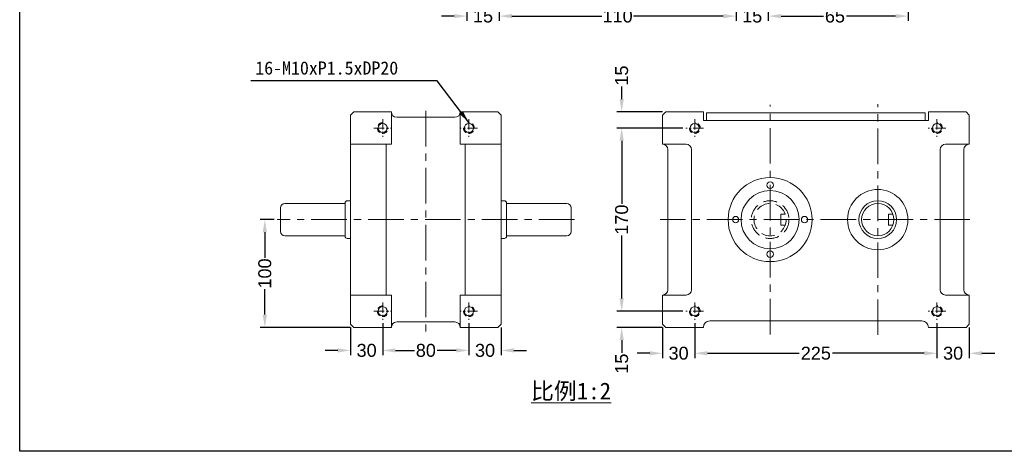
# Model space of a CAD drawing. Header units: inches. Extents: x -28 to 823, y -4 to 591.
# Tile 1 of 3: x -28 to 429, y -4 to 196. Entities that reach past the tile are written whole.
import ezdxf

# ---------------------------------------------------------------- set-up
doc = ezdxf.new("R2010")
doc.units = ezdxf.units.IN
doc.header["$MEASUREMENT"] = 0
doc.linetypes.add('CENTER', pattern=[50.8, 31.75, -6.35, 6.35, -6.35])
doc.linetypes.add('HIDDEN2', pattern=[4.7625, 3.175, -1.5875])
for name, color, linetype, lineweight in [('0.5縮小', 7, 'Continuous', 20), ('中心線', 1, 'CENTER', 20), ('付虛線', 54, 'HIDDEN2', 15), ('實線', 7, 'Continuous', 35), ('標注', 3, 'Continuous', 20)]:
    doc.layers.add(name, color=color, linetype=linetype, lineweight=lineweight)
doc.layers.add('A主綫', color=7, linetype='Continuous')
doc.styles.add('CHINA', font='txt.shx', dxfattribs={"bigfont": 'china.shx'})
doc.styles.get("Standard").update_dxf_attribs({"font": 'arial.ttf'})
doc.dimstyles.new('pu100ds', dxfattribs={"dimtxt": 6, "dimasz": 5.9, "dimexe": 2.2, "dimexo": 1.5, "dimgap": 1, "dimtad": 0, "dimdec": 4, "dimdsep": 46, "dimtxsty": 'Standard', "dimcen": 0, "dimadec": 0, "dimazin": 0, "dimtfac": 1, "dimtdec": 4, "dimtofl": 0, "dimtmove": 0, "dimatfit": 3, "dimfxl": 0, "dimtolj": 1, "dimtzin": 0, "dimarcsym": 0})

# ---------------------------------------------------------------- blocks, each defined once
blk = doc.blocks.new('*D21')
at = {"layer": 'Defpoints', "color": 0, "ltscale": 0.5}
for p in [(194.64, 220.74), (179.64, 216.88), (179.64, 197.78)]:
    blk.add_point(p, dxfattribs=at)
at = {"layer": '標注', "color": 0, "lineweight": -2, "ltscale": 0.5}
for p, q in [((179.64, 215.38), (179.64, 195.58)), ((194.64, 219.24), (194.64, 195.58)), ((173.74, 197.78), (167.84, 197.78)), ((200.54, 197.78), (206.44, 197.78))]:
    blk.add_line(p, q, dxfattribs=at)
at = {"layer": '標注', "color": 0, "ltscale": 0.5}
for points in [[(173.74, 198.77), (173.74, 196.8), (179.64, 197.78)], [(200.54, 198.77), (200.54, 196.8), (194.64, 197.78)]]:
    blk.add_solid(points, dxfattribs=at)
at = {"layer": '標注', "color": 0, "ltscale": 0.5, "insert": (187.14, 197.78), "char_height": 6, "attachment_point": 5}
blk.add_mtext('\\A1;15', dxfattribs=at)
blk = doc.blocks.new('*D22')
at = {"layer": 'Defpoints', "color": 0, "ltscale": 0.5}
for p in [(194.64, 220.74), (304.64, 220.74), (304.64, 197.78)]:
    blk.add_point(p, dxfattribs=at)
at = {"layer": '標注', "color": 0, "lineweight": -2, "ltscale": 0.5}
for p, q in [((194.64, 219.24), (194.64, 195.58)), ((304.64, 219.24), (304.64, 195.58)), ((200.54, 197.78), (242.3, 197.78)), ((298.74, 197.78), (256.98, 197.78))]:
    blk.add_line(p, q, dxfattribs=at)
at = {"layer": '標注', "color": 0, "ltscale": 0.5}
for points in [[(200.54, 198.77), (200.54, 196.8), (194.64, 197.78)], [(298.74, 198.77), (298.74, 196.8), (304.64, 197.78)]]:
    blk.add_solid(points, dxfattribs=at)
at = {"layer": '標注', "color": 0, "ltscale": 0.5, "insert": (249.64, 197.78), "char_height": 6, "attachment_point": 5}
blk.add_mtext('\\A1;110', dxfattribs=at)
blk = doc.blocks.new('*D23')
at = {"layer": 'Defpoints', "color": 0, "ltscale": 0.5}
for p in [(304.64, 220.74), (319.64, 216.88), (319.64, 197.78)]:
    blk.add_point(p, dxfattribs=at)
at = {"layer": '標注', "color": 0, "lineweight": -2, "ltscale": 0.5}
for p, q in [((304.64, 219.24), (304.64, 195.58)), ((319.64, 215.38), (319.64, 195.58)), ((298.74, 197.78), (292.84, 197.78)), ((325.54, 197.78), (331.44, 197.78))]:
    blk.add_line(p, q, dxfattribs=at)
at = {"layer": '標注', "color": 0, "ltscale": 0.5}
for points in [[(298.74, 198.77), (298.74, 196.8), (304.64, 197.78)], [(325.54, 198.77), (325.54, 196.8), (319.64, 197.78)]]:
    blk.add_solid(points, dxfattribs=at)
at = {"layer": '標注', "color": 0, "ltscale": 0.5, "insert": (312.14, 197.78), "char_height": 6, "attachment_point": 5}
blk.add_mtext('\\A1;15', dxfattribs=at)
blk = doc.blocks.new('*D7')
at = {"layer": 'Defpoints', "color": 0, "ltscale": 0.5}
for p in [(384.64, 302.88), (319.64, 216.88), (319.64, 197.78)]:
    blk.add_point(p, dxfattribs=at)
at = {"layer": '標注', "color": 0, "lineweight": -2, "ltscale": 0.5}
for p, q in [((384.64, 301.38), (384.64, 195.58)), ((319.64, 215.38), (319.64, 195.58)), ((325.54, 197.78), (345.25, 197.78)), ((378.74, 197.78), (355.92, 197.78))]:
    blk.add_line(p, q, dxfattribs=at)
at = {"layer": '標注', "color": 0, "ltscale": 0.5}
for points in [[(325.54, 198.77), (325.54, 196.8), (319.64, 197.78)], [(378.74, 198.77), (378.74, 196.8), (384.64, 197.78)]]:
    blk.add_solid(points, dxfattribs=at)
at = {"layer": '標注', "color": 0, "ltscale": 0.5, "insert": (350.58, 197.78), "char_height": 6, "attachment_point": 5}
blk.add_mtext('\\A1;65', dxfattribs=at)
blk = doc.blocks.new('*D33')
at = {"layer": 'Defpoints', "color": 0, "ltscale": 0.5}
for p in [(85.8, 103.35), (91.58, 103.35), (127.08, 53.35)]:
    blk.add_point(p, dxfattribs=at)
at = {"layer": '標注', "color": 0, "lineweight": -2, "ltscale": 0.5}
for p, q in [((90.08, 103.35), (83.6, 103.35)), ((85.8, 97.45), (85.8, 85.68)), ((85.8, 59.25), (85.8, 71.01)), ((125.58, 53.35), (83.6, 53.35))]:
    blk.add_line(p, q, dxfattribs=at)
at = {"layer": '標注', "color": 0, "ltscale": 0.5}
for points in [[(84.81, 97.45), (86.78, 97.45), (85.8, 103.35)], [(84.81, 59.25), (86.78, 59.25), (85.8, 53.35)]]:
    blk.add_solid(points, dxfattribs=at)
at = {"layer": '標注', "color": 0, "ltscale": 0.5, "insert": (85.8, 78.35), "char_height": 6, "attachment_point": 5, "rotation": 90}
blk.add_mtext('\\A1;100', dxfattribs=at)
blk = doc.blocks.new('*D34')
at = {"layer": 'Defpoints', "color": 0, "ltscale": 0.5}
for p in [(140.58, 56.77), (125.58, 54.85), (125.58, 42.65)]:
    blk.add_point(p, dxfattribs=at)
at = {"layer": '標注', "color": 0, "lineweight": -2, "ltscale": 0.5}
for p, q in [((140.58, 55.27), (140.58, 40.45)), ((125.58, 53.35), (125.58, 40.45)), ((119.68, 42.65), (113.78, 42.65)), ((146.48, 42.65), (152.38, 42.65))]:
    blk.add_line(p, q, dxfattribs=at)
at = {"layer": '標注', "color": 0, "ltscale": 0.5}
for points in [[(119.68, 43.63), (119.68, 41.67), (125.58, 42.65)], [(146.48, 43.63), (146.48, 41.67), (140.58, 42.65)]]:
    blk.add_solid(points, dxfattribs=at)
at = {"layer": '標注', "color": 0, "ltscale": 0.5, "insert": (133.08, 42.65), "char_height": 6, "attachment_point": 5}
blk.add_mtext('\\A1;30', dxfattribs=at)
blk = doc.blocks.new('*D35')
at = {"layer": 'Defpoints', "color": 0, "ltscale": 0.5}
for p in [(140.58, 56.77), (180.58, 56.77), (180.58, 42.65)]:
    blk.add_point(p, dxfattribs=at)
at = {"layer": '標注', "color": 0, "lineweight": -2, "ltscale": 0.5}
for p, q in [((140.58, 55.27), (140.58, 40.45)), ((180.58, 55.27), (180.58, 40.45)), ((146.48, 42.65), (155.29, 42.65)), ((174.68, 42.65), (165.87, 42.65))]:
    blk.add_line(p, q, dxfattribs=at)
at = {"layer": '標注', "color": 0, "ltscale": 0.5}
for points in [[(146.48, 43.63), (146.48, 41.67), (140.58, 42.65)], [(174.68, 43.63), (174.68, 41.67), (180.58, 42.65)]]:
    blk.add_solid(points, dxfattribs=at)
at = {"layer": '標注', "color": 0, "ltscale": 0.5, "insert": (160.58, 42.65), "char_height": 6, "attachment_point": 5}
blk.add_mtext('\\A1;80', dxfattribs=at)
blk = doc.blocks.new('*D36')
at = {"layer": 'Defpoints', "color": 0, "ltscale": 0.5}
for p in [(180.58, 56.77), (195.58, 54.85), (195.58, 42.65)]:
    blk.add_point(p, dxfattribs=at)
at = {"layer": '標注', "color": 0, "lineweight": -2, "ltscale": 0.5}
for p, q in [((180.58, 55.27), (180.58, 40.45)), ((195.58, 53.35), (195.58, 40.45)), ((174.68, 42.65), (168.78, 42.65)), ((201.48, 42.65), (207.38, 42.65))]:
    blk.add_line(p, q, dxfattribs=at)
at = {"layer": '標注', "color": 0, "ltscale": 0.5}
for points in [[(174.68, 43.63), (174.68, 41.67), (180.58, 42.65)], [(201.48, 43.63), (201.48, 41.67), (195.58, 42.65)]]:
    blk.add_solid(points, dxfattribs=at)
at = {"layer": '標注', "color": 0, "ltscale": 0.5, "insert": (188.08, 42.65), "char_height": 6, "attachment_point": 5}
blk.add_mtext('\\A1;30', dxfattribs=at)
blk = doc.blocks.new('*D37')
at = {"layer": 'Defpoints', "color": 0, "ltscale": 0.5}
for p in [(285.47, 56.77), (270.47, 54.85), (270.47, 41.33)]:
    blk.add_point(p, dxfattribs=at)
at = {"layer": '標注', "color": 0, "lineweight": -2, "ltscale": 0.5}
for p, q in [((285.47, 55.27), (285.47, 39.13)), ((270.47, 53.35), (270.47, 39.13)), ((264.57, 41.33), (258.67, 41.33)), ((291.37, 41.33), (297.27, 41.33))]:
    blk.add_line(p, q, dxfattribs=at)
at = {"layer": '標注', "color": 0, "ltscale": 0.5}
for points in [[(264.57, 42.31), (264.57, 40.34), (270.47, 41.33)], [(291.37, 42.31), (291.37, 40.34), (285.47, 41.33)]]:
    blk.add_solid(points, dxfattribs=at)
at = {"layer": '標注', "color": 0, "ltscale": 0.5, "insert": (277.97, 41.33), "char_height": 6, "attachment_point": 5}
blk.add_mtext('\\A1;30', dxfattribs=at)
blk = doc.blocks.new('*D38')
at = {"layer": 'Defpoints', "color": 0, "ltscale": 0.5}
for p in [(285.47, 56.77), (397.97, 56.77), (397.97, 41.33)]:
    blk.add_point(p, dxfattribs=at)
at = {"layer": '標注', "color": 0, "lineweight": -2, "ltscale": 0.5}
for p, q in [((285.47, 55.27), (285.47, 39.13)), ((397.97, 55.27), (397.97, 39.13)), ((291.37, 41.33), (334.02, 41.33)), ((392.07, 41.33), (349.43, 41.33))]:
    blk.add_line(p, q, dxfattribs=at)
at = {"layer": '標注', "color": 0, "ltscale": 0.5}
for points in [[(291.37, 42.31), (291.37, 40.34), (285.47, 41.33)], [(392.07, 42.31), (392.07, 40.34), (397.97, 41.33)]]:
    blk.add_solid(points, dxfattribs=at)
at = {"layer": '標注', "color": 0, "ltscale": 0.5, "insert": (341.72, 41.33), "char_height": 6, "attachment_point": 5}
blk.add_mtext('\\A1;225', dxfattribs=at)
blk = doc.blocks.new('*D39')
at = {"layer": 'Defpoints', "color": 0, "ltscale": 0.5}
for p in [(397.97, 56.77), (412.97, 54.85), (412.97, 41.33)]:
    blk.add_point(p, dxfattribs=at)
at = {"layer": '標注', "color": 0, "lineweight": -2, "ltscale": 0.5}
for p, q in [((397.97, 55.27), (397.97, 39.13)), ((412.97, 53.35), (412.97, 39.13)), ((392.07, 41.33), (386.17, 41.33)), ((418.87, 41.33), (424.77, 41.33))]:
    blk.add_line(p, q, dxfattribs=at)
at = {"layer": '標注', "color": 0, "ltscale": 0.5}
for points in [[(392.07, 42.31), (392.07, 40.34), (397.97, 41.33)], [(418.87, 42.31), (418.87, 40.34), (412.97, 41.33)]]:
    blk.add_solid(points, dxfattribs=at)
at = {"layer": '標注', "color": 0, "ltscale": 0.5, "insert": (405.47, 41.33), "char_height": 6, "attachment_point": 5}
blk.add_mtext('\\A1;30', dxfattribs=at)
blk = doc.blocks.new('*D40')
at = {"layer": 'Defpoints', "color": 0, "ltscale": 0.5}
for p in [(281.4, 60.85), (251.54, 53.35), (271.97, 53.35)]:
    blk.add_point(p, dxfattribs=at)
at = {"layer": '標注', "color": 0, "lineweight": -2, "ltscale": 0.5}
for p, q in [((251.54, 66.75), (251.54, 72.65)), ((279.9, 60.85), (249.34, 60.85)), ((270.47, 53.35), (249.34, 53.35)), ((251.54, 47.45), (251.54, 41.55))]:
    blk.add_line(p, q, dxfattribs=at)
at = {"layer": '標注', "color": 0, "ltscale": 0.5}
for points in [[(250.56, 66.75), (252.53, 66.75), (251.54, 60.85)], [(250.56, 47.45), (252.53, 47.45), (251.54, 53.35)]]:
    blk.add_solid(points, dxfattribs=at)
at = {"layer": '標注', "color": 0, "ltscale": 0.5, "insert": (251.54, 36.51), "char_height": 6, "attachment_point": 5, "rotation": 90}
blk.add_mtext('\\A1;15', dxfattribs=at)
blk = doc.blocks.new('*D8')
at = {"layer": 'Defpoints', "color": 0, "ltscale": 0.5}
for p in [(251.54, 145.85), (281.4, 145.85), (281.4, 60.85)]:
    blk.add_point(p, dxfattribs=at)
at = {"layer": '標注', "color": 0, "lineweight": -2, "ltscale": 0.5}
for p, q in [((279.9, 145.85), (249.34, 145.85)), ((251.54, 139.95), (251.54, 110.68)), ((251.54, 66.75), (251.54, 96.01)), ((279.9, 60.85), (249.34, 60.85))]:
    blk.add_line(p, q, dxfattribs=at)
at = {"layer": '標注', "color": 0, "ltscale": 0.5}
for points in [[(250.56, 139.95), (252.53, 139.95), (251.54, 145.85)], [(250.56, 66.75), (252.53, 66.75), (251.54, 60.85)]]:
    blk.add_solid(points, dxfattribs=at)
at = {"layer": '標注', "color": 0, "ltscale": 0.5, "insert": (251.54, 103.35), "char_height": 6, "attachment_point": 5, "rotation": 90}
blk.add_mtext('\\A1;170', dxfattribs=at)
blk = doc.blocks.new('*D41')
at = {"layer": 'Defpoints', "color": 0, "ltscale": 0.5}
for p in [(251.54, 153.35), (271.97, 153.35), (281.4, 145.85)]:
    blk.add_point(p, dxfattribs=at)
at = {"layer": '標注', "color": 0, "lineweight": -2, "ltscale": 0.5}
for p, q in [((251.54, 159.25), (251.54, 165.15)), ((270.47, 153.35), (249.34, 153.35)), ((279.9, 145.85), (249.34, 145.85)), ((251.54, 139.95), (251.54, 134.05))]:
    blk.add_line(p, q, dxfattribs=at)
at = {"layer": '標注', "color": 0, "ltscale": 0.5}
for points in [[(250.56, 159.25), (252.53, 159.25), (251.54, 153.35)], [(250.56, 139.95), (252.53, 139.95), (251.54, 145.85)]]:
    blk.add_solid(points, dxfattribs=at)
at = {"layer": '標注', "color": 0, "ltscale": 0.5, "insert": (251.54, 170.18), "char_height": 6, "attachment_point": 5, "rotation": 90}
blk.add_mtext('\\A1;15', dxfattribs=at)

msp = doc.modelspace()

# ---------------------------------------------------------------- linework, layer by layer
at = {"layer": '0.5縮小'}
for p, q in [((127.07671, 153.34531), (125.57671, 151.84531)), ((125.57671, 54.84531), (125.57671, 151.84531)), ((127.07671, 153.34531), (144.57671, 153.34531)), ((144.57671, 138.34531), (144.57671, 153.34531)), ((176.57671, 138.34531), (176.57671, 153.34531)), ((194.07671, 153.34531), (176.57671, 153.34531)), ((194.07671, 153.34531), (195.57671, 151.84531)), ((195.57671, 151.84531), (195.57671, 54.84531)), ((270.47464, 151.84531), (271.97464, 153.34531)), ((270.47464, 151.84531), (271.97464, 153.34531)), ((270.47464, 151.84531), (270.47464, 138.34531)), ((289.47464, 153.34531), (271.97464, 153.34531)), ((289.47464, 153.34531), (289.47464, 149.34531)), ((290.97464, 152.84531), (290.97464, 149.34531)), ((392.47464, 152.84531), (290.97464, 152.84531)), ((392.47464, 152.84531), (392.47464, 149.34531)), ((411.47464, 153.34531), (393.97464, 153.34531)), ((393.97464, 153.34531), (393.97464, 149.34531)), ((412.97464, 151.84531), (411.47464, 153.34531)), ((412.97464, 151.84531), (412.97464, 138.34531)), ((147.07671, 150.84531), (160.57671, 150.84531)), ((174.07671, 150.84531), (160.57671, 150.84531)), ((393.97464, 149.34531), (289.47464, 149.34531)), ((144.57671, 138.34531), (125.57671, 138.34531)), ((142.23222, 68.34531), (142.23222, 138.34531)), ((195.57671, 138.34531), (176.57671, 138.34531)), ((178.92119, 68.34531), (178.92119, 138.34531)), ((270.47464, 138.34531), (281.47464, 138.34531)), ((412.97464, 138.34531), (401.97464, 138.34531)), ((272.97464, 135.84531), (272.97464, 103.34531)), ((283.97464, 135.84531), (283.97464, 103.34531)), ((399.47464, 135.84531), (399.47464, 103.34531)), ((410.47464, 135.84531), (410.47464, 103.34531)), ((123.07671, 110.84531), (95.07671, 110.84531)), ((123.07671, 95.59531), (123.07671, 111.09531)), ((125.57671, 112.09531), (124.07671, 112.09531)), ((195.57671, 112.09531), (197.07671, 112.09531)), ((198.07671, 95.59531), (198.07671, 111.09531)), ((198.07671, 110.84531), (226.07671, 110.84531)), ((93.07671, 97.84531), (93.07671, 108.84531)), ((228.07671, 97.84531), (228.07671, 108.84531)), ((272.97464, 70.84531), (272.97464, 103.34531)), ((283.97464, 70.84531), (283.97464, 103.34531)), ((399.47464, 70.84531), (399.47464, 103.34531)), ((410.47464, 70.84531), (410.47464, 103.34531)), ((123.07671, 95.84531), (95.07671, 95.84531)), ((125.57671, 94.59531), (124.07671, 94.59531)), ((195.57671, 94.59531), (197.07671, 94.59531)), ((198.07671, 95.84531), (226.07671, 95.84531)), ((144.57671, 68.34531), (125.57671, 68.34531)), ((144.57671, 68.34531), (144.57671, 53.34531)), ((176.57671, 68.34531), (176.57671, 53.34531)), ((195.57671, 68.34531), (176.57671, 68.34531)), ((270.47464, 54.84531), (270.47464, 68.34531)), ((270.47464, 68.34531), (281.47464, 68.34531)), ((412.97464, 68.34531), (401.97464, 68.34531)), ((412.97464, 54.84531), (412.97464, 68.34531)), ((147.07671, 55.84531), (160.57671, 55.84531)), ((174.07671, 55.84531), (160.57671, 55.84531)), ((390.97464, 56.34531), (292.47464, 56.34531)), ((127.07671, 53.34531), (125.57671, 54.84531)), ((127.07671, 53.34531), (144.57671, 53.34531)), ((194.07671, 53.34531), (176.57671, 53.34531)), ((194.07671, 53.34531), (195.57671, 54.84531)), ((271.97464, 53.34531), (270.47464, 54.84531)), ((270.47464, 54.84531), (271.97464, 53.34531)), ((289.47464, 53.34531), (271.97464, 53.34531)), ((411.47464, 53.34531), (393.97464, 53.34531)), ((412.97464, 54.84531), (411.47464, 53.34531))]:
    msp.add_line(p, q, dxfattribs=at)
at = {"layer": '0.5縮小', "lineweight": 13}
for p, q in [((377.54571, 105.84531), (375.47464, 105.84531)), ((375.47464, 105.84531), (375.47464, 100.84531)), ((377.54571, 100.84531), (375.47464, 100.84531))]:
    msp.add_line(p, q, dxfattribs=at)
at = {"layer": '0.5縮小'}
for centre, radius in [((320.47464, 103.34531), 19.5), ((320.47464, 119.34531), 1.5), ((320.47464, 103.34531), 13.5), ((370.47464, 103.34531), 14), ((304.47464, 103.34531), 1.5), ((336.47464, 103.34531), 1.5), ((320.47464, 87.34531), 1.5)]:
    msp.add_circle(centre, radius, dxfattribs=at)
at = {"layer": '0.5縮小', "lineweight": 13}
for radius in [8.75, 7.5]:
    msp.add_circle((370.47464, 103.34531), radius, dxfattribs=at)
at = {"layer": '0.5縮小'}
for centre, radius, start, end in [((147.07671, 153.34531), 2.5, 180, 270), ((174.07671, 153.34531), 2.5, 270, 0), ((270.47464, 135.84531), 2.5, 0, 90), ((281.47464, 135.84531), 2.5, 0, 90), ((401.97464, 135.84531), 2.5, 90, 180), ((412.97464, 135.84531), 2.5, 90, 180), ((95.07671, 108.84531), 2, 90, 180), ((124.07671, 111.09531), 1, 90, 180), ((197.07671, 111.09531), 1, 0, 90), ((226.07671, 108.84531), 2, 0, 90), ((95.07671, 97.84531), 2, 180, 270), ((226.07671, 97.84531), 2, 270, 0), ((124.07671, 95.59531), 1, 180, 270), ((197.07671, 95.59531), 1, 270, 0), ((270.47464, 70.84531), 2.5, 270, 0), ((281.47464, 70.84531), 2.5, 270, 0), ((401.97464, 70.84531), 2.5, 180, 270), ((412.97464, 70.84531), 2.5, 180, 270), ((147.07671, 53.34531), 2.5, 90, 180), ((174.07671, 53.34531), 2.5, 0, 90), ((292.47464, 53.34531), 3, 90, 180), ((390.97464, 53.34531), 3, 0, 90)]:
    msp.add_arc(centre, radius, start, end, dxfattribs=at)
at = {"layer": 'A主綫'}
msp.add_lwpolyline([(-28.04366, 590.8531), (819.83134, 590.8531), (819.83134, -4.1469), (-28.04366, -4.1469)], close=True, dxfattribs=at)
at = {"layer": '中心線', "color": 1, "ltscale": 0.52}
for p, q in [((320.47464, 50.09531), (320.47464, 156.59531)), ((370.47464, 49.84531), (370.47464, 156.84531)), ((160.57671, 153.78727), (160.57671, 50.84531)), ((229.57671, 103.34531), (91.57671, 103.34531)), ((413.26223, 103.34531), (269.47754, 103.34531))]:
    msp.add_line(p, q, dxfattribs=at)
at = {"layer": '中心線', "ltscale": 0.15}
for p, q in [((140.57671, 149.91885), (140.57671, 141.77178)), ((180.57671, 149.91885), (180.57671, 141.77178)), ((285.47464, 149.91885), (285.47464, 141.77178)), ((397.97464, 149.91885), (397.97464, 141.77178)), ((136.50317, 145.84531), (144.65024, 145.84531)), ((184.65024, 145.84531), (176.50317, 145.84531)), ((289.54818, 145.84531), (281.40111, 145.84531)), ((402.04818, 145.84531), (393.90111, 145.84531)), ((140.57671, 64.91885), (140.57671, 56.77178)), ((180.57671, 64.91885), (180.57671, 56.77178)), ((285.47464, 64.91885), (285.47464, 56.77178)), ((397.97464, 64.91885), (397.97464, 56.77178)), ((136.50317, 60.84531), (144.65024, 60.84531)), ((184.65024, 60.84531), (176.50317, 60.84531)), ((289.54818, 60.84531), (281.40111, 60.84531)), ((402.04818, 60.84531), (393.90111, 60.84531))]:
    msp.add_line(p, q, dxfattribs=at)
at = {"layer": '付虛線', "ltscale": 2}
for p, q in [((327.54571, 105.84531), (325.47464, 105.84531)), ((325.47464, 105.84531), (325.47464, 100.84531)), ((327.54571, 100.84531), (325.47464, 100.84531))]:
    msp.add_line(p, q, dxfattribs=at)
for radius in [8.75, 7.5]:
    msp.add_circle((320.47464, 103.34531), radius, dxfattribs=at)
at = {"layer": '付虛線', "lineweight": 13, "ltscale": 0.8}
for centre, start, end in [((140.57671, 145.84531), 90, 0), ((180.57671, 145.84531), 180, 90), ((285.47464, 145.84531), 180, 90), ((397.97464, 145.84531), 180, 90), ((140.57671, 60.84531), 90, 0), ((180.57671, 60.84531), 180, 90), ((285.47464, 60.84531), 180, 90), ((397.97464, 60.84531), 180, 90)]:
    msp.add_arc(centre, 2.5, start, end, dxfattribs=at)
at = {"layer": '實線', "lineweight": 13, "ltscale": 0.5}
for centre in [(140.57671, 145.84531), (180.57671, 145.84531), (285.47464, 145.84531), (397.97464, 145.84531), (140.57671, 60.84531), (180.57671, 60.84531), (285.47464, 60.84531), (397.97464, 60.84531)]:
    msp.add_circle(centre, 2.125, dxfattribs=at)

# ---------------------------------------------------------------- texts
at = {"layer": '標注', "ltscale": 0.5, "insert": (81.36184, 176.75469), "char_height": 6.1, "width": 9.8194782, "attachment_point": 1, "style": 'CHINA'}
msp.add_mtext('{\\Ftxt|c134;16-M10xP1.5xDP20}', dxfattribs=at)
at = {"layer": '標注', "ltscale": 0.5, "insert": (209.43336, 27.74069), "char_height": 7.79625, "width": 120.9218894, "attachment_point": 1}
msp.add_mtext('{\\fSimSun|b0|i0|c134|p2;\\L比例1:2}', dxfattribs=at)

# ---------------------------------------------------------------- dimensions: what is measured, and where the dimension line sits
at = {"layer": '標注', "ltscale": 0.5}
for base, p1, p2, picture, middle in [((319.63959, 197.78306), (384.63959, 302.88331), (319.63959, 216.88331), '*D7', (350.58326, 197.78306)), ((179.63959, 197.78306), (194.63959, 220.73625), (179.63959, 216.88331), '*D21', (187.13959, 197.78306)), ((319.63959, 197.78306), (304.63959, 220.73625), (319.63959, 216.88331), '*D23', (312.13959, 197.78306))]:
    dim = msp.add_linear_dim(base=base, p1=p1, p2=p2, dimstyle='pu100ds', dxfattribs=at)
    dim.commit()
    dim.dimension.update_dxf_attribs({"geometry": picture, "text_midpoint": middle, "dimtype": 160})
dim = msp.add_linear_dim(base=(304.63959, 197.78306), p1=(194.63959, 220.73625), p2=(304.63959, 220.73625), dimstyle='pu100ds', dxfattribs=at)
dim.commit()
dim.dimension.update_dxf_attribs({"geometry": '*D22', "text_midpoint": (249.63959, 197.78306)})
for base, p1, p2, text, picture, middle in [((251.54206, 153.34531), (281.40111, 145.84531), (271.97464, 153.34531), '15', '*D41', (251.54206, 170.18283)), ((251.54206, 145.84531), (281.40111, 60.84531), (281.40111, 145.84531), '170', '*D8', (251.54206, 103.34531)), ((85.79535, 103.34531), (127.07671, 53.34531), (91.57671, 103.34531), '100', '*D33', (85.79535, 78.34531)), ((251.54206, 53.34531), (281.40111, 60.84531), (271.97464, 53.34531), '15', '*D40', (251.54206, 36.5078))]:
    dim = msp.add_linear_dim(base=base, p1=p1, p2=p2, angle=90, text=text, dimstyle='pu100ds', dxfattribs=at)
    dim.commit()
    dim.dimension.update_dxf_attribs({"geometry": picture, "text_midpoint": middle})
for base, p1, p2, picture, middle in [((125.57671, 42.64965), (140.57671, 56.77178), (125.57671, 54.84531), '*D34', (133.07671, 42.64965)), ((195.57671, 42.64965), (180.57671, 56.77178), (195.57671, 54.84531), '*D36', (188.07671, 42.64965)), ((270.47464, 41.32738), (285.47464, 56.77178), (270.47464, 54.84531), '*D37', (277.97464, 41.32738)), ((412.97464, 41.32738), (397.97464, 56.77178), (412.97464, 54.84531), '*D39', (405.47464, 41.32738))]:
    dim = msp.add_linear_dim(base=base, p1=p1, p2=p2, text='30', dimstyle='pu100ds', dxfattribs=at)
    dim.commit()
    dim.dimension.update_dxf_attribs({"geometry": picture, "text_midpoint": middle, "dimtype": 160})
for base, p1, p2, text, picture, middle in [((180.57671, 42.64965), (140.57671, 56.77178), (180.57671, 56.77178), '80', '*D35', (160.57671, 42.64965)), ((397.97464, 41.32738), (285.47464, 56.77178), (397.97464, 56.77178), '225', '*D38', (341.72464, 41.32738))]:
    dim = msp.add_linear_dim(base=base, p1=p1, p2=p2, text=text, dimstyle='pu100ds', dxfattribs=at)
    dim.commit()
    dim.dimension.update_dxf_attribs({"geometry": picture, "text_midpoint": middle})

# ---------------------------------------------------------------- leaders
msp.add_leader([(180.57671, 148.34531), (165.89746, 167.74504), (79.25357, 167.74504)], dimstyle='pu100ds', override={"dimgap": 1, "dimtad": 0}, dxfattribs=at)

doc.saveas('drawing.dxf')
